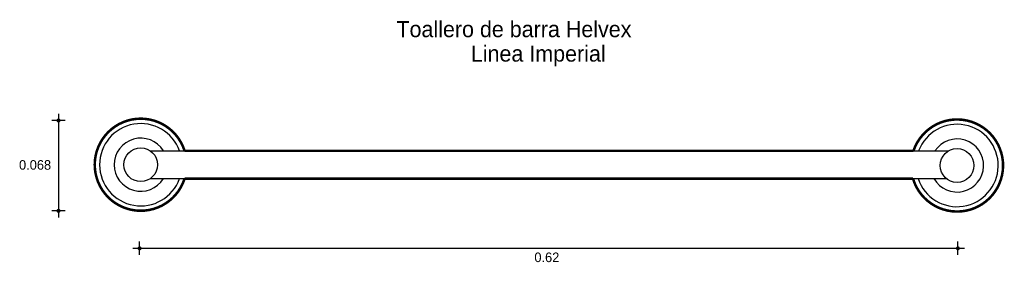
# Model space of a CAD drawing. Extents: x 7.685 to 8.43, y 4.594 to 4.778.
import ezdxf

# ---------------------------------------------------------------- set-up
doc = ezdxf.new("R2010")
doc.units = 0
doc.header["$MEASUREMENT"] = 0
for name, color, linetype in [('BORDE', 2, 'CONTINUOUS'), ('COTAS', 6, 'CONTINUOUS'), ('DIBUJO', 5, 'CONTINUOUS'), ('TEXTO', 4, 'CONTINUOUS')]:
    doc.layers.add(name, color=color, linetype=linetype)

msp = doc.modelspace()

# ---------------------------------------------------------------- linework, layer by layer
at = {"layer": 'BORDE', "const_width": 0.00192}
msp.add_lwpolyline([(8.3614, 4.67867), (7.80968, 4.67867, 6.45335), (7.80968, 4.6576), (8.36102, 4.6576, 6.452269)], format="xyb", close=True, dxfattribs=at)
at = {"layer": 'COTAS'}
for p, q in [((7.71428, 4.70655), (7.71428, 4.62821)), ((7.71932, 4.70152), (7.70924, 4.70152)), ((7.71932, 4.63324), (7.70924, 4.63324)), ((7.77568, 4.59991), (7.77568, 4.60998)), ((8.39498, 4.59991), (8.39498, 4.60998)), ((7.77064, 4.60494), (8.40002, 4.60494))]:
    msp.add_line(p, q, dxfattribs=at)
at = {"layer": 'COTAS', "const_width": 0.00151}
for points in [[(7.71352, 4.70152, 1), (7.71504, 4.70152, 1)], [(7.71352, 4.63324, 1), (7.71504, 4.63324, 1)], [(7.77492, 4.60494, 1), (7.77643, 4.60494, 1)], [(8.39423, 4.60494, 1), (8.39574, 4.60494, 1)]]:
    msp.add_lwpolyline(points, format="xyb", close=True, dxfattribs=at)
at = {"layer": 'DIBUJO'}
for p, q in [((7.78368, 4.67867), (8.38816, 4.67867)), ((7.78368, 4.6576), (8.3864, 4.6576))]:
    msp.add_line(p, q, dxfattribs=at)
for centre in [(7.77651, 4.66813), (8.39437, 4.66754)]:
    msp.add_circle(centre, 0.01274, dxfattribs=at)
for centre, radius, start, end in [((7.77651, 4.66813), 0.0348, 17.6168, 342.3832), ((7.77651, 4.66813), 0.03113, 19.77956, 340.22044), ((8.39437, 4.66754), 0.0348, 196.59572, 161.35632), ((8.39437, 4.66754), 0.03113, 198.62408, 159.05652), ((7.77651, 4.66813), 0.02009, 31.61215, 328.38785), ((8.39437, 4.66754), 0.02009, 209.64782, 146.38115)]:
    msp.add_arc(centre, radius, start, end, dxfattribs=at)

# ---------------------------------------------------------------- texts
at = {"layer": 'COTAS'}
for s, p in [('0.068', (7.6844, 4.66436)), ('0.62', (8.07446, 4.59452))]:
    msp.add_text(s, height=0.007253, dxfattribs=at).set_placement(p)
at = {"layer": 'TEXTO'}
for s, p in [('Toallero de barra Helvex', (7.97004, 4.76454)), ('Linea Imperial', (8.02636, 4.74606))]:
    msp.add_text(s, height=0.0121475, dxfattribs=at).set_placement(p)

doc.saveas('drawing.dxf')
